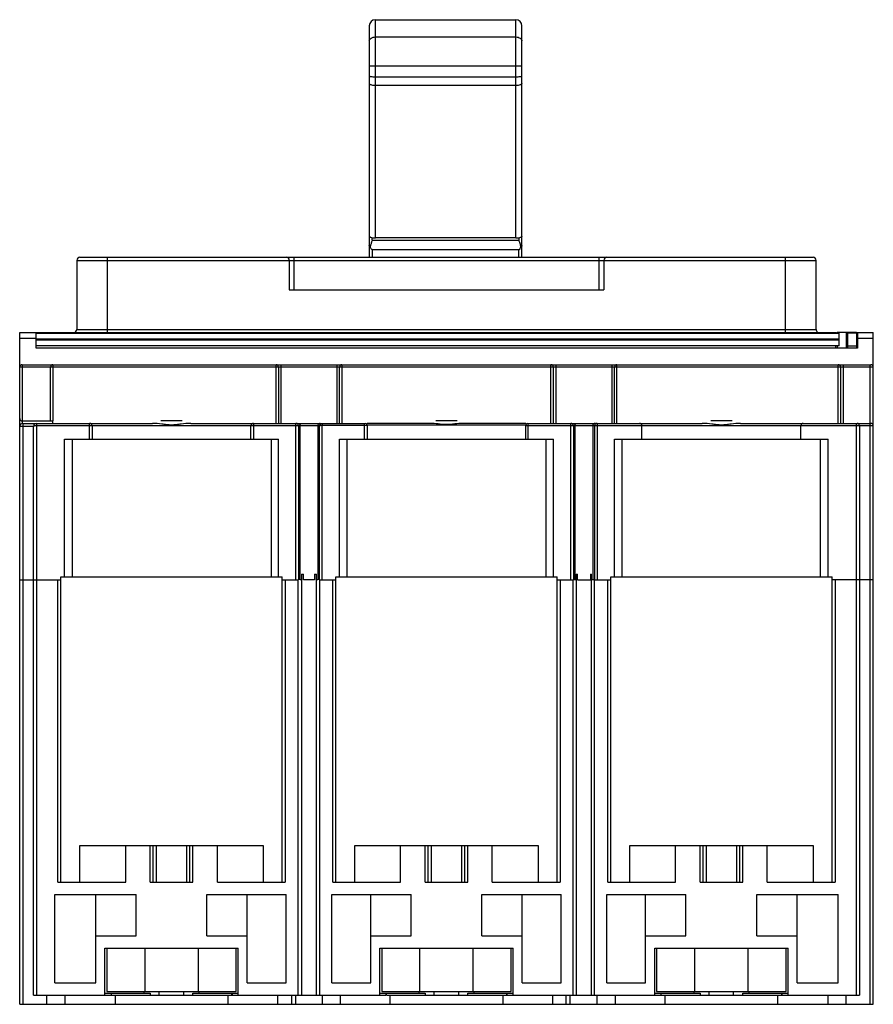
# Model space of a CAD drawing. Header units: millimetres. Extents: x 21 to 161, y 45 to 206.
import ezdxf

# ---------------------------------------------------------------- set-up
doc = ezdxf.new("R2010")
doc.units = ezdxf.units.MM
doc.header["$LTSCALE"] = 16.280575
doc.layers.get('0').update_dxf_attribs({"linetype": 'CONTINUOUS'})

msp = doc.modelspace()

# ---------------------------------------------------------------- linework, layer by layer
at = {"color": 7, "linetype": 'Continuous'}
for p, q in [((78.1, 205.09), (78.1, 167.19)), ((79.1, 170.35), (79.1, 206.09)), ((79.1, 206.09), (102.1, 206.09)), ((102.1, 170.35), (102.1, 206.09)), ((103.1, 167.19), (103.1, 205.09)), ((79.1, 203.26), (102.1, 203.26)), ((79.1, 198.55), (102.1, 198.55)), ((79.1, 196.74), (102.1, 196.74)), ((102.1, 195.3), (79.1, 195.3)), ((78.6, 169.98), (78.6, 170.4)), ((78.6, 169.98), (102.6, 169.98)), ((102.1, 170.35), (79.1, 170.35)), ((102.6, 170.4), (102.6, 169.98)), ((78.6, 168.47), (78.6, 167.19)), ((78.6, 168.47), (102.6, 168.47)), ((102.6, 167.19), (102.6, 168.47)), ((30.25, 166.69), (30.25, 155.39)), ((30.25, 166.69), (151.23, 166.69)), ((30.75, 167.19), (150.73, 167.19)), ((35.25, 154.89), (35.25, 167.19)), ((65.01, 166.69), (65.01, 161.89)), ((65.81, 161.89), (65.82, 167.19)), ((115.69, 167.19), (115.69, 161.89)), ((116.49, 166.69), (116.49, 161.89)), ((146.23, 154.89), (146.23, 167.19)), ((151.23, 155.39), (151.23, 166.69)), ((65.01, 161.89), (116.49, 161.89)), ((20.89, 44.89), (20.89, 154.89)), ((20.89, 154.89), (154.59, 154.89)), ((23.59, 152.29), (23.59, 154.89)), ((23.59, 154.79), (154.99, 154.79)), ((30.25, 155.39), (151.23, 155.39)), ((154.49, 154.79), (154.49, 154.89)), ((157.85, 154.89), (154.69, 154.89)), ((154.69, 154.89), (154.69, 154.79)), ((154.99, 152.69), (154.99, 154.79)), ((156.19, 152.29), (156.19, 154.89)), ((157.89, 154.79), (156.39, 154.79)), ((156.39, 154.79), (156.39, 152.69)), ((156.45, 154.79), (156.45, 154.89)), ((157.85, 154.89), (157.85, 154.79)), ((157.89, 154.89), (160.6, 154.89)), ((157.89, 152.69), (157.89, 154.79)), ((157.99, 154.89), (157.99, 152.29)), ((160.6, 44.89), (160.6, 154.89)), ((23.59, 153.89), (20.89, 153.89)), ((154.99, 153.79), (23.59, 153.79)), ((23.59, 153.69), (154.99, 153.69)), ((160.6, 153.89), (157.99, 153.89)), ((154.99, 152.69), (23.59, 152.69)), ((157.99, 152.29), (23.59, 152.29)), ((154.49, 152.29), (154.49, 152.69)), ((154.69, 152.69), (154.69, 152.29)), ((156.39, 152.69), (157.89, 152.69)), ((156.45, 152.29), (156.45, 152.69)), ((157.85, 152.69), (157.85, 152.29)), ((160.6, 149.19), (20.89, 149.19)), ((21.29, 149.59), (21.29, 139.99)), ((21.29, 149.59), (160.2, 149.59)), ((25.94, 140.39), (25.94, 149.19)), ((26.34, 149.59), (26.34, 140.39)), ((62.84, 139.99), (62.84, 149.59)), ((63.24, 149.19), (63.24, 139.99)), ((63.64, 149.59), (63.64, 139.99)), ((72.84, 139.99), (72.84, 149.59)), ((73.24, 139.99), (73.24, 149.19)), ((73.64, 149.59), (73.64, 139.99)), ((107.84, 139.99), (107.84, 149.59)), ((108.24, 139.99), (108.24, 149.19)), ((108.64, 149.59), (108.64, 139.99)), ((117.84, 139.99), (117.84, 149.59)), ((118.24, 139.99), (118.24, 149.19)), ((118.64, 139.99), (118.64, 149.59)), ((154.84, 139.98), (154.84, 149.59)), ((155.24, 149.19), (155.24, 139.99)), ((155.64, 149.59), (155.64, 139.99)), ((160.1, 44.89), (160.1, 149.59)), ((21.29, 140.39), (26.34, 140.39)), ((26.24, 140.39), (26.24, 139.99)), ((47.5, 140.39), (43.98, 140.39)), ((92.5, 140.39), (88.98, 140.39)), ((137.5, 140.39), (133.98, 140.39)), ((23.14, 139.49), (20.89, 139.49)), ((21.39, 139.99), (21.39, 44.89)), ((21.39, 139.99), (42.6, 139.99)), ((23.14, 46.39), (23.14, 139.49)), ((23.64, 139.99), (23.64, 46.39)), ((69.98, 139.59), (23.64, 139.59)), ((32.34, 137.39), (32.34, 139.99)), ((32.74, 139.59), (32.74, 137.39)), ((48.88, 139.99), (77.44, 139.99)), ((58.74, 137.39), (58.74, 139.59)), ((59.14, 139.99), (59.14, 137.39)), ((66.11, 114.39), (66.11, 139.99)), ((66.51, 139.59), (66.51, 114.39)), ((66.82, 114.39), (66.82, 139.59)), ((69.67, 139.59), (69.67, 114.39)), ((69.98, 114.39), (69.98, 139.59)), ((70.38, 114.39), (70.38, 139.69)), ((70.38, 139.69), (77.74, 139.69)), ((77.34, 137.39), (77.34, 139.99)), ((88.06, 139.99), (77.74, 139.99)), ((77.74, 139.69), (77.74, 137.39)), ((103.74, 139.69), (77.75, 139.69)), ((103.74, 139.99), (93.42, 139.99)), ((103.74, 137.39), (103.74, 139.69)), ((160.6, 139.59), (103.74, 139.59)), ((104.04, 139.99), (104.04, 137.39)), ((104.04, 139.99), (132.6, 139.99)), ((111.11, 114.39), (111.11, 139.99)), ((111.51, 139.59), (111.51, 114.39)), ((111.82, 114.39), (111.82, 139.59)), ((114.67, 139.59), (114.67, 114.39)), ((114.98, 139.59), (114.98, 114.39)), ((115.38, 139.99), (115.38, 114.39)), ((122.74, 137.39), (122.74, 139.59)), ((138.88, 139.99), (160.2, 139.99)), ((148.74, 137.39), (148.74, 139.59)), ((157.84, 46.39), (157.84, 139.99)), ((158.34, 139.59), (158.34, 46.39)), ((28.24, 114.89), (28.24, 137.39)), ((28.24, 137.39), (63.24, 137.39)), ((29.5, 137.39), (29.5, 114.89)), ((62.1, 114.89), (62.1, 137.39)), ((63.24, 114.89), (63.24, 137.39)), ((73.24, 114.89), (73.24, 137.39)), ((73.24, 137.39), (108.24, 137.39)), ((74.44, 137.39), (74.44, 114.89)), ((107.04, 114.89), (107.04, 137.39)), ((108.24, 114.89), (108.24, 137.39)), ((118.25, 137.39), (153.22, 137.39)), ((118.25, 114.89), (118.25, 137.39)), ((119.45, 137.39), (119.45, 114.89)), ((151.97, 114.89), (151.97, 137.39)), ((153.22, 114.89), (153.22, 137.39)), ((27.64, 64.89), (27.64, 114.89)), ((27.64, 114.89), (63.84, 114.89)), ((63.84, 64.89), (63.84, 114.89)), ((66.99, 115.29), (67.33, 115.29)), ((67, 115.29), (67, 46.39)), ((67.33, 114.39), (67.33, 115.29)), ((69.16, 115.29), (69.16, 114.39)), ((69.16, 115.29), (69.49, 115.29)), ((69.48, 46.39), (69.48, 115.29)), ((72.64, 64.89), (72.64, 114.89)), ((72.64, 114.89), (108.84, 114.89)), ((108.84, 64.89), (108.84, 114.89)), ((111.99, 115.29), (112.2, 115.29)), ((111.99, 115.29), (111.99, 46.39)), ((112.2, 114.39), (112.2, 115.29)), ((114.29, 115.29), (114.5, 115.29)), ((114.29, 115.29), (114.29, 114.39)), ((114.49, 46.39), (114.5, 115.29)), ((117.64, 114.89), (153.84, 114.89)), ((117.64, 64.89), (117.64, 114.89)), ((153.84, 64.89), (153.84, 114.89)), ((20.89, 114.39), (27.64, 114.39)), ((27.14, 64.89), (27.14, 114.39)), ((63.84, 114.39), (66.49, 114.39)), ((64.34, 114.39), (64.34, 64.89)), ((66.49, 46.39), (66.49, 114.39)), ((66.99, 114.39), (66.82, 114.39)), ((69.16, 114.39), (67.33, 114.39)), ((69.67, 114.39), (69.49, 114.39)), ((69.99, 46.39), (69.99, 114.39)), ((69.99, 114.39), (72.64, 114.39)), ((72.14, 64.89), (72.14, 114.39)), ((108.84, 114.39), (111.49, 114.39)), ((109.34, 114.39), (109.34, 64.89)), ((111.49, 46.39), (111.49, 114.39)), ((111.99, 114.39), (111.51, 114.39)), ((112.2, 114.39), (114.29, 114.39)), ((114.98, 114.39), (114.5, 114.39)), ((114.99, 114.39), (117.64, 114.39)), ((114.99, 46.39), (114.99, 114.39)), ((117.14, 64.89), (117.14, 114.39)), ((160.6, 114.39), (153.84, 114.39)), ((154.34, 114.39), (154.34, 64.89)), ((30.74, 64.89), (30.74, 70.89)), ((30.74, 70.89), (60.74, 70.89)), ((38.24, 64.89), (38.24, 70.89)), ((42.24, 64.89), (42.24, 70.89)), ((42.74, 64.89), (42.74, 70.89)), ((43.24, 70.89), (43.24, 64.89)), ((48.24, 64.89), (48.24, 70.89)), ((48.74, 64.89), (48.74, 70.89)), ((49.24, 64.89), (49.24, 70.89)), ((53.24, 64.89), (53.24, 70.89)), ((60.74, 70.89), (60.74, 64.89)), ((75.74, 70.89), (105.74, 70.89)), ((75.74, 64.89), (75.74, 70.89)), ((83.24, 64.89), (83.24, 70.89)), ((87.24, 64.89), (87.24, 70.89)), ((87.74, 64.89), (87.74, 70.89)), ((88.24, 70.89), (88.24, 64.89)), ((93.24, 64.89), (93.24, 70.89)), ((93.74, 64.89), (93.74, 70.89)), ((94.24, 64.89), (94.24, 70.89)), ((98.24, 64.89), (98.24, 70.89)), ((105.74, 70.89), (105.74, 64.89)), ((120.74, 70.89), (150.74, 70.89)), ((120.74, 64.89), (120.74, 70.89)), ((128.24, 64.89), (128.24, 70.89)), ((132.24, 64.89), (132.24, 70.89)), ((132.74, 64.89), (132.74, 70.89)), ((133.24, 70.89), (133.24, 64.89)), ((138.24, 64.89), (138.24, 70.89)), ((138.74, 64.89), (138.74, 70.89)), ((139.24, 64.89), (139.24, 70.89)), ((143.24, 64.89), (143.24, 70.89)), ((150.74, 70.89), (150.74, 64.89)), ((27.14, 64.89), (38.24, 64.89)), ((42.24, 64.89), (49.24, 64.89)), ((53.24, 64.89), (64.34, 64.89)), ((72.14, 64.89), (83.24, 64.89)), ((87.24, 64.89), (94.24, 64.89)), ((98.24, 64.89), (109.34, 64.89)), ((117.14, 64.89), (128.24, 64.89)), ((132.24, 64.89), (139.24, 64.89)), ((143.24, 64.89), (154.34, 64.89)), ((26.64, 48.39), (26.64, 62.89)), ((26.64, 62.89), (39.94, 62.89)), ((33.34, 48.39), (33.34, 62.89)), ((39.94, 56.09), (39.94, 62.89)), ((51.54, 62.89), (64.49, 62.89)), ((51.54, 56.09), (51.54, 62.89)), ((58.14, 48.39), (58.14, 62.89)), ((64.49, 48.39), (64.49, 62.89)), ((71.99, 62.89), (84.94, 62.89)), ((71.99, 48.39), (71.99, 62.89)), ((78.34, 48.39), (78.34, 62.89)), ((84.94, 56.09), (84.94, 62.89)), ((96.54, 62.89), (109.49, 62.89)), ((96.54, 56.09), (96.54, 62.89)), ((103.14, 48.39), (103.14, 62.89)), ((109.49, 48.39), (109.49, 62.89)), ((116.99, 62.89), (129.94, 62.89)), ((116.99, 48.39), (116.99, 62.89)), ((123.34, 48.39), (123.34, 62.89)), ((129.94, 56.09), (129.94, 62.89)), ((141.54, 62.89), (154.84, 62.89)), ((141.54, 56.09), (141.54, 62.89)), ((148.14, 48.39), (148.14, 62.89)), ((154.84, 48.39), (154.84, 62.89)), ((33.34, 56.09), (39.94, 56.09)), ((51.54, 56.09), (58.14, 56.09)), ((78.34, 56.09), (84.94, 56.09)), ((96.54, 56.09), (103.14, 56.09)), ((123.34, 56.09), (129.94, 56.09)), ((141.54, 56.09), (148.14, 56.09)), ((34.84, 54.09), (56.64, 54.09)), ((34.84, 46.39), (34.84, 54.09)), ((35.14, 54.09), (35.14, 46.99)), ((41.35, 54.09), (41.35, 46.99)), ((50.13, 46.99), (50.13, 54.09)), ((56.34, 46.99), (56.34, 54.09)), ((56.64, 46.39), (56.64, 54.09)), ((79.84, 54.09), (101.64, 54.09)), ((79.84, 46.39), (79.84, 54.09)), ((80.14, 54.09), (80.14, 46.99)), ((86.35, 54.09), (86.35, 46.99)), ((95.13, 46.99), (95.13, 54.09)), ((101.34, 46.99), (101.34, 54.09)), ((101.64, 46.39), (101.64, 54.09)), ((124.84, 54.09), (146.64, 54.09)), ((124.84, 46.39), (124.84, 54.09)), ((125.14, 54.09), (125.14, 46.99)), ((131.35, 54.09), (131.35, 46.99)), ((140.13, 46.99), (140.13, 54.09)), ((146.34, 46.99), (146.34, 54.09)), ((146.64, 46.39), (146.64, 54.09)), ((26.64, 48.39), (33.34, 48.39)), ((58.14, 48.39), (64.49, 48.39)), ((71.99, 48.39), (78.34, 48.39)), ((103.14, 48.39), (109.49, 48.39)), ((116.99, 48.39), (123.34, 48.39)), ((148.14, 48.39), (154.84, 48.39)), ((35.14, 46.99), (56.34, 46.99)), ((41.23, 46.99), (41.23, 46.69)), ((43.74, 46.39), (43.74, 46.99)), ((47.74, 46.39), (47.74, 46.99)), ((50.26, 46.69), (50.26, 46.99)), ((80.14, 46.99), (101.34, 46.99)), ((86.23, 46.99), (86.23, 46.69)), ((88.74, 46.39), (88.74, 46.99)), ((92.74, 46.39), (92.74, 46.99)), ((95.26, 46.69), (95.26, 46.99)), ((125.14, 46.99), (146.34, 46.99)), ((131.23, 46.99), (131.23, 46.69)), ((133.74, 46.39), (133.74, 46.99)), ((137.74, 46.39), (137.74, 46.99)), ((140.26, 46.69), (140.26, 46.99)), ((23.14, 46.39), (35.84, 46.39)), ((25.35, 44.89), (25.35, 46.39)), ((28.28, 46.39), (28.28, 44.89)), ((34.84, 46.69), (42.24, 46.69)), ((35.84, 46.69), (35.84, 46.39)), ((35.9, 46.39), (35.9, 46.69)), ((35.9, 46.39), (80.84, 46.39)), ((36.55, 44.89), (36.55, 46.39)), ((42.24, 46.69), (42.24, 46.39)), ((49.24, 46.69), (56.64, 46.69)), ((49.24, 46.39), (49.24, 46.69)), ((54.94, 46.39), (54.94, 44.89)), ((55.58, 46.69), (55.58, 46.39)), ((55.64, 46.69), (55.64, 46.39)), ((63.1, 46.39), (63.1, 44.89)), ((65.4, 46.39), (65.4, 44.89)), ((66.04, 46.39), (66.04, 44.89)), ((70.37, 46.39), (70.37, 44.89)), ((73.4, 44.89), (73.4, 46.39)), ((79.84, 46.69), (87.24, 46.69)), ((80.84, 46.69), (80.84, 46.39)), ((80.9, 46.39), (80.9, 46.69)), ((80.9, 46.39), (125.84, 46.39)), ((81.55, 44.89), (81.55, 46.39)), ((87.24, 46.69), (87.24, 46.39)), ((94.24, 46.69), (101.64, 46.69)), ((94.24, 46.39), (94.24, 46.69)), ((99.94, 46.39), (99.94, 44.89)), ((100.58, 46.69), (100.58, 46.39)), ((100.64, 46.69), (100.64, 46.39)), ((108.1, 46.39), (108.1, 44.89)), ((110.31, 44.89), (110.31, 46.39)), ((110.94, 46.39), (110.94, 44.89)), ((115.37, 46.39), (115.37, 44.89)), ((118.4, 44.89), (118.4, 46.39)), ((124.84, 46.69), (132.24, 46.69)), ((125.84, 46.69), (125.84, 46.39)), ((125.9, 46.39), (125.9, 46.69)), ((125.9, 46.39), (158.34, 46.39)), ((126.55, 44.89), (126.55, 46.39)), ((132.24, 46.69), (132.24, 46.39)), ((139.24, 46.69), (146.64, 46.69)), ((139.24, 46.39), (139.24, 46.69)), ((144.94, 46.39), (144.94, 44.89)), ((145.58, 46.69), (145.58, 46.39)), ((145.64, 46.69), (145.64, 46.39)), ((153.22, 44.89), (153.22, 46.39)), ((156.15, 44.89), (156.15, 46.39)), ((20.89, 44.89), (70.32, 44.89)), ((70.37, 44.89), (110.31, 44.89)), ((110.33, 44.89), (115.29, 44.89)), ((115.37, 44.89), (160.6, 44.89))]:
    msp.add_line(p, q, dxfattribs=at)
for centre, radius, start, end in [((79.1, 205.09), 1, 90, 180), ((102.1, 205.09), 1, 0, 90), ((88.88, 166.3), 10.94, 165.3066, 166.162), ((30.75, 166.69), 0.5, 90, 180), ((64.51, 166.69), 0.5, 0, 90), ((116.99, 166.69), 0.5, 90, 180), ((150.73, 166.69), 0.5, 0, 90), ((29.75, 155.39), 0.5, 270, 360), ((151.73, 155.39), 0.5, 180, 240), ((21.29, 149.19), 0.4, 90, 180), ((26.34, 149.19), 0.4, 90, 180), ((62.84, 149.19), 0.4, 0, 90), ((73.64, 149.19), 0.4, 90, 180), ((107.84, 149.19), 0.4, 0, 90), ((118.64, 149.19), 0.4, 90, 180), ((154.84, 149.19), 0.4, 0, 90), ((160.2, 149.19), 0.4, 0, 90), ((21.29, 140.79), 0.4, 180, 270), ((21.39, 139.49), 0.5, 90, 180), ((23.64, 139.49), 0.5, 90, 180), ((32.34, 139.59), 0.4, 0, 90), ((59.14, 139.59), 0.4, 90, 180), ((66.11, 139.59), 0.4, 359.9579, 89.9934), ((77.44, 139.69), 0.3, 0, 90), ((104.04, 139.69), 0.3, 90, 180), ((111.11, 139.59), 0.4, 359.9576, 89.9931), ((115.38, 139.59), 0.4, 90.0069, 180.0424), ((122.34, 139.59), 0.4, 0, 90), ((149.14, 139.59), 0.4, 90, 180), ((157.94, 139.59), 0.4, 0, 90), ((160.2, 139.59), 0.4, 360, 90)]:
    msp.add_arc(centre, radius, start, end, dxfattribs=at)
for points, knots in [([(78.1, 202.61), (78.1, 202.69), (78.16, 202.88), (78.4, 203.09), (78.72, 203.22), (78.97, 203.26), (79.1, 203.26)], [0, 0, 0, 0, 0.199204, 0.431291, 0.703177, 1, 1, 1, 1]), ([(102.1, 203.26), (102.23, 203.26), (102.47, 203.22), (102.8, 203.09), (103.03, 202.88), (103.1, 202.69), (103.1, 202.61)], [0, 0, 0, 0, 0.296823, 0.568709, 0.800796, 1, 1, 1, 1]), ([(78.1, 198.47), (78.1, 198.47), (78.13, 198.49), (78.18, 198.5), (78.28, 198.52), (78.4, 198.53), (78.55, 198.54), (78.78, 198.55), (78.97, 198.55), (79.1, 198.55)], [0, 0, 0, 0, 0.025103, 0.083517, 0.176171, 0.299791, 0.450016, 0.621316, 1, 1, 1, 1]), ([(102.1, 198.55), (102.22, 198.55), (102.41, 198.55), (102.65, 198.54), (102.8, 198.53), (102.92, 198.52), (103.01, 198.5), (103.06, 198.49), (103.1, 198.47), (103.1, 198.47)], [0, 0, 0, 0, 0.378684, 0.549984, 0.700209, 0.823829, 0.916483, 0.974897, 1, 1, 1, 1]), ([(78.1, 196.9), (78.1, 196.89), (78.12, 196.86), (78.22, 196.82), (78.42, 196.78), (78.73, 196.75), (78.97, 196.74), (79.1, 196.74)], [0, 0, 0, 0, 0.035935, 0.098401, 0.31418, 0.629754, 1, 1, 1, 1]), ([(102.1, 196.74), (102.22, 196.74), (102.46, 196.75), (102.77, 196.78), (102.97, 196.82), (103.07, 196.86), (103.1, 196.89), (103.1, 196.9)], [0, 0, 0, 0, 0.370246, 0.68582, 0.901599, 0.964065, 1, 1, 1, 1]), ([(79.1, 195.3), (78.97, 195.3), (78.73, 195.32), (78.45, 195.37), (78.27, 195.45), (78.16, 195.51), (78.1, 195.59), (78.1, 195.64)], [0, 0, 0, 0, 0.345058, 0.644388, 0.765458, 0.86413, 1, 1, 1, 1]), ([(103.1, 195.64), (103.1, 195.59), (103.03, 195.51), (102.92, 195.45), (102.74, 195.37), (102.46, 195.32), (102.22, 195.3), (102.1, 195.3)], [0, 0, 0, 0, 0.13587, 0.234542, 0.355612, 0.654942, 1, 1, 1, 1]), ([(78.1, 170.69), (78.1, 170.68), (78.11, 170.62), (78.15, 170.57), (78.19, 170.55)], [0, 0, 0, 0, 0.21437, 1, 1, 1, 1]), ([(78.3, 170.48), (78.27, 170.49), (78.22, 170.51), (78.14, 170.54), (78.1, 170.59), (78.1, 170.62)], [0, 0, 0, 0, 0.349377, 0.632638, 1, 1, 1, 1]), ([(78.19, 170.55), (78.2, 170.54), (78.23, 170.52), (78.27, 170.5), (78.3, 170.48)], [0, 0, 0, 0, 0.227905, 1, 1, 1, 1]), ([(78.3, 170.48), (78.41, 170.43), (78.68, 170.37), (78.95, 170.35), (79.1, 170.35)], [0, 0, 0, 0, 0.449777, 1, 1, 1, 1]), ([(78.6, 169.98), (78.57, 169.9), (78.52, 169.79), (78.46, 169.64), (78.41, 169.49), (78.36, 169.3), (78.32, 169.15), (78.3, 169.08)], [0, 0, 0, 0, 0.256569, 0.383601, 0.508959, 0.75653, 1, 1, 1, 1]), ([(102.1, 170.35), (102.25, 170.35), (102.52, 170.37), (102.79, 170.43), (102.9, 170.48)], [0, 0, 0, 0, 0.550224, 1, 1, 1, 1]), ([(102.84, 169.29), (102.81, 169.41), (102.75, 169.64), (102.63, 169.86), (102.6, 169.98)], [0, 0, 0, 0, 0.492765, 1, 1, 1, 1]), ([(102.93, 168.92), (102.92, 168.95), (102.89, 169.07), (102.86, 169.2), (102.84, 169.29)], [0, 0, 0, 0, 0.246793, 1, 1, 1, 1]), ([(102.9, 170.48), (102.94, 170.5), (103.01, 170.54), (103.06, 170.6), (103.08, 170.63)], [0, 0, 0, 0, 0.570976, 1, 1, 1, 1]), ([(103, 170.52), (103, 170.52), (102.96, 170.5), (102.93, 170.49), (102.9, 170.48)], [0, 0, 0, 0, 0.22672, 1, 1, 1, 1]), ([(103.1, 170.62), (103.1, 170.61), (103.08, 170.57), (103.04, 170.54), (103, 170.52)], [0, 0, 0, 0, 0.192119, 1, 1, 1, 1]), ([(78.26, 168.92), (78.22, 168.94), (78.14, 169), (78.1, 169.09), (78.1, 169.13)], [0, 0, 0, 0, 0.558149, 1, 1, 1, 1]), ([(78.6, 168.47), (78.55, 168.47), (78.46, 168.54), (78.35, 168.7), (78.29, 168.83), (78.26, 168.92)], [0, 0, 0, 0, 0.260126, 0.508376, 1, 1, 1, 1]), ([(102.6, 168.47), (102.65, 168.47), (102.74, 168.54), (102.84, 168.7), (102.9, 168.83), (102.93, 168.92)], [0, 0, 0, 0, 0.260126, 0.508376, 1, 1, 1, 1]), ([(103.1, 169.13), (103.1, 169.09), (103.06, 169), (102.98, 168.94), (102.93, 168.92)], [0, 0, 0, 0, 0.44185, 1, 1, 1, 1]), ([(23.64, 139.59), (23.58, 139.59), (23.46, 139.59), (23.3, 139.57), (23.2, 139.54), (23.14, 139.51), (23.14, 139.49)], [0, 0, 0, 0, 0.369328, 0.683064, 0.897786, 1, 1, 1, 1]), ([(45.74, 139.73), (45.48, 139.73), (44.95, 139.78), (43.91, 139.91), (43.12, 139.99), (42.6, 139.99)], [0, 0, 0, 0, 0.250018, 0.500143, 1, 1, 1, 1]), ([(48.88, 139.99), (48.36, 139.99), (47.57, 139.91), (46.53, 139.78), (46.01, 139.73), (45.74, 139.73)], [0, 0, 0, 0, 0.499858, 0.749981, 1, 1, 1, 1]), ([(66.41, 139.99), (66.51, 139.99), (66.72, 139.91), (66.82, 139.7), (66.82, 139.59)], [0, 0, 0, 0, 0.485534, 1, 1, 1, 1]), ([(70.08, 139.99), (70.01, 139.99), (69.86, 139.95), (69.75, 139.85), (69.72, 139.78)], [0, 0, 0, 0, 0.490964, 1, 1, 1, 1]), ([(69.98, 139.59), (69.98, 139.69), (70.06, 139.9), (70.28, 139.99), (70.38, 139.99)], [0, 0, 0, 0, 0.495978, 1, 1, 1, 1]), ([(69.98, 139.59), (69.98, 139.62), (70.06, 139.65), (70.13, 139.67), (70.18, 139.68)], [0, 0, 0, 0, 0.334415, 1, 1, 1, 1]), ([(70.18, 139.68), (70.19, 139.68), (70.26, 139.69), (70.33, 139.69), (70.38, 139.69)], [0, 0, 0, 0, 0.236368, 1, 1, 1, 1]), ([(70.38, 139.99), (70.38, 139.99), (70.38, 139.98), (70.38, 139.98), (70.38, 139.97), (70.38, 139.94), (70.38, 139.9), (70.38, 139.86), (70.38, 139.84)], [0, 0, 0, 0, 0.017355, 0.068621, 0.152551, 0.267898, 0.585547, 1, 1, 1, 1]), ([(70.38, 139.84), (70.38, 139.83), (70.38, 139.78), (70.38, 139.73), (70.38, 139.69)], [0, 0, 0, 0, 0.235554, 1, 1, 1, 1]), ([(90.74, 139.81), (90.29, 139.81), (89.4, 139.92), (88.51, 139.99), (88.06, 139.99)], [0, 0, 0, 0, 0.500017, 1, 1, 1, 1]), ([(93.42, 139.99), (92.98, 139.99), (92.08, 139.92), (91.19, 139.81), (90.74, 139.81)], [0, 0, 0, 0, 0.499984, 1, 1, 1, 1]), ([(111.41, 139.99), (111.51, 139.99), (111.72, 139.91), (111.82, 139.7), (111.82, 139.59)], [0, 0, 0, 0, 0.485091, 1, 1, 1, 1]), ([(115.08, 139.99), (114.98, 139.99), (114.76, 139.91), (114.67, 139.7), (114.67, 139.59)], [0, 0, 0, 0, 0.485083, 1, 1, 1, 1]), ([(135.74, 139.73), (135.48, 139.73), (134.95, 139.78), (133.91, 139.91), (133.12, 139.99), (132.6, 139.99)], [0, 0, 0, 0, 0.250018, 0.500143, 1, 1, 1, 1]), ([(138.88, 139.99), (138.36, 139.99), (137.57, 139.91), (136.53, 139.78), (136.01, 139.73), (135.74, 139.73)], [0, 0, 0, 0, 0.499858, 0.749981, 1, 1, 1, 1])]:
    msp.add_open_spline(points, degree=3, knots=knots, dxfattribs=at)
for points in [[(103.08, 170.63), (103.09, 170.65), (103.1, 170.67), (103.1, 170.69)], [(69.68, 139.67), (69.67, 139.64), (69.67, 139.62), (69.67, 139.59)], [(69.72, 139.78), (69.7, 139.75), (69.68, 139.71), (69.68, 139.67)]]:
    msp.add_open_spline(points, degree=3, dxfattribs=at)

doc.saveas('drawing.dxf')
